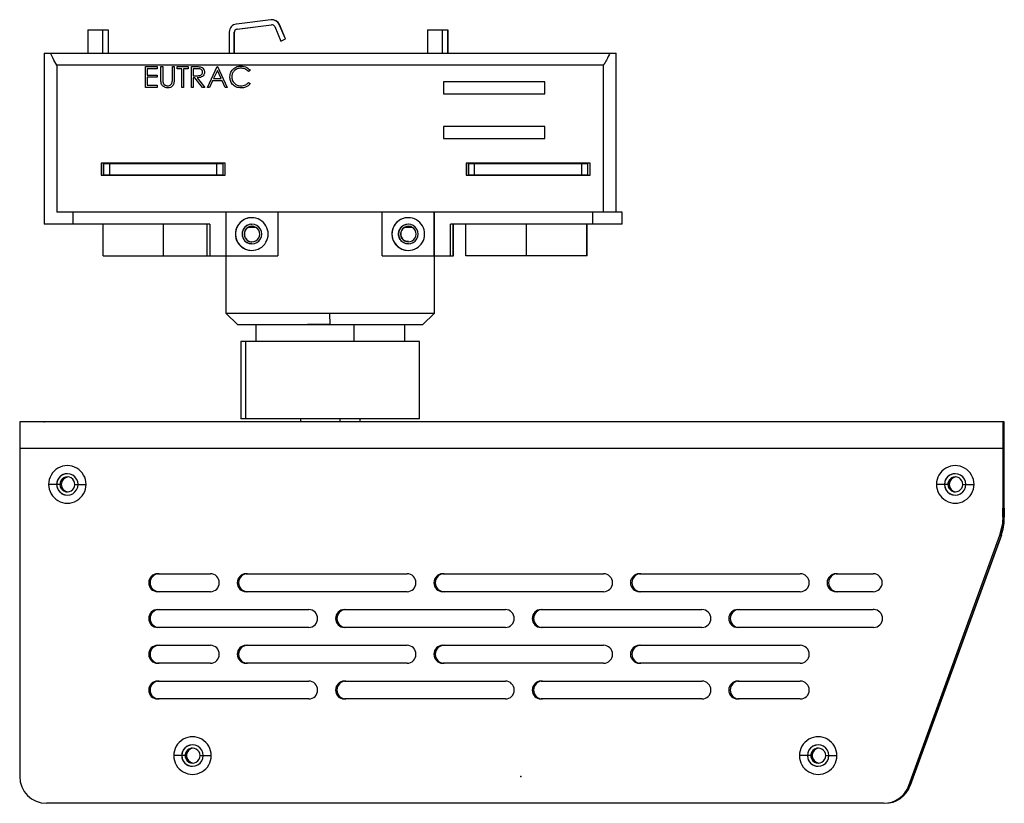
# Model space of a CAD drawing. Header units: millimetres. Extents: x 0 to 320, y 0 to 226.
# Tile 9 of 9: x 155 to 320, y 95 to 226. Entities that reach past the tile are written whole.
import ezdxf

# ---------------------------------------------------------------- set-up
doc = ezdxf.new("R2010")
doc.units = ezdxf.units.MM
doc.header["$PDSIZE"] = -1

msp = doc.modelspace()

# ---------------------------------------------------------------- linework, layer by layer
at = {"color": 7, "linetype": 'Continuous', "lineweight": 25}
for p, q in [((197.41, 226.46), (191.6, 225.74)), ((197.58, 226.47), (197.57, 226.47)), ((166.66, 224.75), (170.07, 224.75)), ((166.66, 224.75), (166.66, 220.85)), ((169.16, 224.75), (169.16, 220.85)), ((169.16, 224.75), (169.16, 220.85)), ((170.06, 224.75), (170.06, 220.85)), ((170.07, 224.75), (170.07, 220.85)), ((191.7, 224.9), (197.51, 225.61)), ((191.7, 224.9), (191.72, 224.9)), ((191.72, 224.9), (197.52, 225.61)), ((197.52, 225.61), (197.51, 225.61)), ((197.58, 225.62), (197.52, 225.61)), ((198.03, 225.31), (199.06, 222.89)), ((199.84, 223.23), (198.81, 225.64)), ((198.82, 225.64), (198.81, 225.64)), ((199.85, 223.23), (198.82, 225.64)), ((223.66, 224.75), (223.66, 220.85)), ((223.66, 224.75), (227.07, 224.75)), ((226.16, 224.75), (226.16, 220.85)), ((226.16, 224.75), (226.16, 220.85)), ((227.06, 224.75), (227.06, 220.85)), ((227.07, 224.75), (227.07, 220.85)), ((190.41, 224.4), (190.41, 220.85)), ((191.26, 220.85), (191.26, 224.4)), ((191.28, 224.4), (191.26, 224.4)), ((191.28, 220.85), (191.28, 224.4)), ((199.06, 222.89), (199.84, 223.23)), ((199.07, 222.89), (199.85, 223.23)), ((199.85, 223.23), (199.84, 223.23)), ((199.07, 222.89), (199.06, 222.89)), ((159.36, 220.85), (159.36, 192.15)), ((159.36, 220.85), (255.36, 220.85)), ((255.36, 194.15), (255.36, 220.85)), ((161.48, 218.85), (161.48, 194.15)), ((253.2, 218.85), (161.48, 218.85)), ((176.33, 218.6), (178.31, 218.6)), ((176.33, 215.1), (176.33, 218.6)), ((176.65, 218.24), (176.65, 217.16)), ((178.31, 218.24), (176.65, 218.24)), ((176.65, 218.24), (176.65, 217.16)), ((178.31, 218.6), (178.31, 218.24)), ((178.31, 218.6), (178.31, 218.24)), ((178.94, 218.6), (179.25, 218.6)), ((178.94, 216.49), (178.94, 218.6)), ((179.25, 218.6), (179.25, 216.5)), ((179.25, 218.6), (179.25, 216.5)), ((180.87, 216.5), (180.87, 218.6)), ((180.87, 218.6), (181.18, 218.6)), ((181.18, 218.6), (181.18, 216.49)), ((181.18, 218.6), (181.18, 216.49)), ((181.67, 218.6), (183.51, 218.6)), ((181.67, 218.24), (181.67, 218.6)), ((182.44, 218.24), (181.67, 218.24)), ((182.44, 215.1), (182.44, 218.24)), ((182.75, 218.24), (182.75, 215.1)), ((183.51, 218.24), (182.75, 218.24)), ((182.75, 218.24), (182.75, 215.1)), ((183.51, 218.6), (183.51, 218.24)), ((183.51, 218.6), (183.51, 218.24)), ((184.05, 218.6), (184.75, 218.6)), ((184.05, 215.1), (184.05, 218.6)), ((185.02, 218.24), (184.37, 218.24)), ((184.37, 218.24), (184.37, 217.07)), ((184.37, 218.24), (184.37, 217.07)), ((185.55, 218.55), (185.55, 218.55)), ((186.74, 215.1), (188.4, 218.6)), ((188.4, 218.6), (188.45, 218.6)), ((188.45, 218.6), (190.07, 215.1)), ((188.45, 218.6), (190.07, 215.1)), ((192.38, 218.33), (192.38, 218.33)), ((192.4, 218.69), (192.4, 218.69)), ((253.2, 194.15), (253.2, 218.85)), ((176.65, 217.16), (178.31, 217.16)), ((176.65, 216.81), (176.65, 215.46)), ((178.31, 216.81), (176.65, 216.81)), ((176.65, 216.81), (176.65, 215.46)), ((178.31, 217.16), (178.31, 216.81)), ((178.31, 217.16), (178.31, 216.81)), ((179.25, 216.5), (179.25, 216.5)), ((181.18, 216.49), (181.18, 216.49)), ((184.37, 217.07), (185.01, 217.07)), ((184.37, 217.07), (184.37, 217.07)), ((184.37, 217.07), (185.01, 217.07)), ((184.37, 216.72), (184.37, 215.1)), ((184.62, 216.72), (184.37, 216.72)), ((184.37, 216.72), (184.37, 215.1)), ((185.91, 215.1), (184.62, 216.72)), ((185.01, 217.07), (185.32, 217.12)), ((185.01, 217.07), (185.01, 217.07)), ((185.01, 216.72), (186.3, 215.1)), ((185.01, 216.72), (186.3, 215.1)), ((185.01, 216.72), (185.01, 216.72)), ((186.25, 217.66), (186.25, 217.66)), ((188.42, 217.92), (187.79, 216.58)), ((188.42, 217.92), (187.79, 216.58)), ((187.79, 216.58), (189.04, 216.58)), ((189.04, 216.58), (188.42, 217.92)), ((190.83, 216.85), (190.83, 216.85)), ((193.92, 217.96), (193.65, 217.75)), ((193.92, 217.96), (193.65, 217.75)), ((193.65, 217.75), (193.65, 217.75)), ((193.92, 217.96), (193.92, 217.96)), ((178.31, 215.1), (176.33, 215.1)), ((176.65, 215.46), (178.31, 215.46)), ((178.31, 215.46), (178.31, 215.1)), ((178.31, 215.46), (178.31, 215.1)), ((179.27, 216.04), (179.27, 216.04)), ((180.09, 215.01), (180.09, 215.01)), ((182.75, 215.1), (182.44, 215.1)), ((184.37, 215.1), (184.05, 215.1)), ((186.3, 215.1), (185.91, 215.1)), ((187.09, 215.1), (186.74, 215.1)), ((187.62, 216.22), (187.09, 215.1)), ((187.62, 216.22), (187.09, 215.1)), ((189.21, 216.22), (187.62, 216.22)), ((189.72, 215.1), (189.21, 216.22)), ((190.07, 215.1), (189.72, 215.1)), ((192.4, 215.37), (192.4, 215.37)), ((192.4, 215.01), (192.4, 215.01)), ((193.65, 215.95), (193.92, 215.74)), ((193.65, 215.95), (193.65, 215.95)), ((193.65, 215.95), (193.92, 215.74)), ((193.92, 215.74), (193.92, 215.74)), ((243.34, 216.05), (226.34, 216.05)), ((226.34, 216.05), (226.34, 214.05)), ((226.37, 216.05), (226.37, 214.05)), ((243.34, 214.05), (243.34, 216.05)), ((226.34, 214.05), (243.34, 214.05)), ((243.34, 208.55), (226.34, 208.55)), ((226.34, 208.55), (226.34, 206.55)), ((226.37, 208.55), (226.37, 206.55)), ((243.34, 206.55), (243.34, 208.55)), ((226.34, 206.55), (243.34, 206.55)), ((189.74, 202.4), (168.94, 202.4)), ((168.94, 202.4), (168.94, 200.4)), ((168.98, 202.4), (168.98, 200.4)), ((169.36, 202.35), (189.36, 202.35)), ((169.36, 200.45), (169.36, 202.35)), ((170.34, 200.45), (170.34, 202.35)), ((188.34, 200.45), (188.34, 202.35)), ((189.36, 200.45), (189.36, 202.35)), ((189.74, 200.4), (189.74, 202.4)), ((250.99, 202.4), (230.19, 202.4)), ((230.19, 202.4), (230.19, 200.4)), ((230.22, 202.4), (230.22, 200.4)), ((230.61, 202.35), (250.61, 202.35)), ((230.61, 200.45), (230.61, 202.35)), ((231.59, 200.45), (231.59, 202.35)), ((249.59, 200.45), (249.59, 202.35)), ((250.61, 200.45), (250.61, 202.35)), ((250.99, 200.4), (250.99, 202.4)), ((168.94, 200.4), (189.74, 200.4)), ((169.36, 200.45), (189.36, 200.45)), ((230.19, 200.4), (250.99, 200.4)), ((230.61, 200.45), (250.61, 200.45)), ((256.33, 194.15), (161.48, 194.15)), ((164.21, 192.15), (164.21, 194.15)), ((189.82, 194.15), (189.82, 186.85)), ((198.56, 194.15), (198.56, 186.85)), ((216.08, 186.85), (216.08, 194.15)), ((224.82, 186.85), (224.82, 194.15)), ((224.83, 186.85), (224.83, 194.15)), ((251.43, 192.15), (251.43, 194.15)), ((256.33, 192.15), (256.33, 194.15)), ((187.15, 192.15), (159.36, 192.15)), ((169.24, 186.85), (169.24, 192.15)), ((179.36, 186.85), (179.36, 192.15)), ((186.65, 192.15), (186.65, 186.85)), ((187.15, 192.15), (187.15, 186.85)), ((194.05, 192.14), (194.22, 192.15)), ((194.05, 192.14), (194.05, 192.14)), ((194.05, 192.14), (194.05, 192.14)), ((227.51, 186.85), (227.51, 192.15)), ((256.33, 192.15), (227.51, 192.15)), ((228.01, 186.85), (228.01, 192.15)), ((228.06, 186.85), (228.06, 192.15)), ((230.12, 186.85), (230.12, 192.15)), ((240.27, 186.85), (240.27, 192.15)), ((250.42, 186.85), (250.42, 192.15)), ((250.48, 186.85), (250.48, 192.15)), ((191.45, 190.5), (191.44, 190.5)), ((192.57, 190.5), (192.55, 190.5)), ((192.94, 190.5), (192.92, 190.5)), ((193.03, 191.65), (193.03, 191.65)), ((193.63, 191.65), (194.82, 191.65)), ((217.7, 190.5), (217.7, 190.5)), ((218.81, 190.5), (218.8, 190.5)), ((219.18, 190.5), (219.21, 190.5)), ((219.28, 191.65), (219.29, 191.65)), ((219.89, 191.65), (221.08, 191.65)), ((169.24, 186.85), (198.56, 186.85)), ((189.86, 186.85), (189.86, 177.25)), ((216.08, 186.85), (228.06, 186.85)), ((224.86, 177.25), (224.86, 186.85)), ((250.48, 186.85), (230.12, 186.85)), ((189.86, 177.25), (191.86, 175.25)), ((189.86, 177.25), (224.86, 177.25)), ((207.32, 175.25), (207.31, 177.25)), ((222.86, 175.25), (224.86, 177.25)), ((222.86, 175.25), (191.86, 175.25)), ((194.86, 175.25), (194.86, 172.5)), ((211.39, 172.5), (211.39, 175.25)), ((219.86, 172.5), (219.86, 175.25)), ((192.36, 172.5), (192.36, 159.5)), ((222.36, 172.5), (192.36, 172.5)), ((193.16, 172.5), (193.16, 159.5)), ((222.36, 159.5), (222.36, 172.5)), ((155.25, 159), (155.24, 154.5)), ((320.46, 159), (155.25, 159)), ((222.36, 159.5), (192.36, 159.5)), ((202.36, 159.5), (202.36, 159)), ((208.97, 159.5), (208.97, 159)), ((212.36, 159), (212.36, 159.5)), ((320.25, 159), (320.24, 154.5)), ((320.25, 159), (320.25, 157.5)), ((320.46, 157.5), (320.46, 159)), ((320.25, 157.5), (320.24, 154.5)), ((320.46, 157.5), (320.25, 157.5)), ((320.47, 154.5), (320.46, 157.5)), ((320.24, 154.5), (155.24, 154.5)), ((155.24, 154.5), (155.24, 99.5)), ((320.24, 154.5), (320.24, 142.54)), ((320.24, 154.5), (320.24, 142.54)), ((320.24, 154), (320.25, 154)), ((320.25, 154), (320.25, 152.5)), ((320.47, 154), (320.46, 154)), ((320.46, 152.5), (320.46, 154)), ((320.47, 142.54), (320.47, 154.5)), ((320.47, 154.5), (320.47, 154.5)), ((320.47, 142.54), (320.47, 154.5)), ((320.24, 152.5), (320.25, 152.5)), ((320.25, 152.5), (320.25, 144.5)), ((320.46, 152.5), (320.47, 152.5)), ((320.47, 144.5), (320.47, 152.5)), ((162, 148.5), (160.09, 148.5)), ((162.21, 148.5), (162.22, 148.5)), ((164.5, 148.5), (166.39, 148.5)), ((311, 148.5), (309.09, 148.5)), ((311.21, 148.5), (311.22, 148.5)), ((313.5, 148.5), (315.39, 148.5)), ((320.25, 144.5), (320.24, 144.5)), ((320.25, 143), (320.25, 144.5)), ((320.46, 144.5), (320.46, 143)), ((320.47, 144.5), (320.46, 144.5)), ((320.25, 143), (320.24, 143)), ((320.47, 142.84), (320.24, 142.84)), ((320.24, 142.54), (320.24, 142.54)), ((320.46, 143), (320.47, 143)), ((320.47, 142.54), (320.47, 142.54)), ((319.75, 140), (320.11, 141.47)), ((319.75, 140), (320.11, 141.47)), ((320.11, 141.47), (320.11, 141.47)), ((304.45, 97.96), (319.75, 140)), ((304.45, 97.96), (319.75, 140)), ((319.98, 140), (304.68, 97.96)), ((304.68, 97.96), (319.98, 140)), ((319.96, 139.93), (319.73, 139.93)), ((319.75, 140), (319.75, 140)), ((319.98, 140), (319.99, 140.03)), ((319.98, 140), (319.98, 140)), ((319.98, 140), (319.98, 140)), ((178.39, 133.5), (187.24, 133.5)), ((193.24, 133.5), (220.24, 133.5)), ((226.24, 133.5), (253.24, 133.5)), ((259.24, 133.5), (286.24, 133.5)), ((292.24, 133.5), (298.48, 133.5)), ((187.24, 130.5), (178.39, 130.5)), ((220.24, 130.5), (193.24, 130.5)), ((253.24, 130.5), (226.24, 130.5)), ((286.24, 130.5), (259.24, 130.5)), ((298.48, 130.5), (292.24, 130.5)), ((178.39, 127.5), (203.74, 127.5)), ((209.74, 127.5), (236.74, 127.5)), ((242.74, 127.5), (269.74, 127.5)), ((275.74, 127.5), (298.48, 127.49)), ((298.62, 127.49), (298.48, 127.49)), ((203.74, 124.5), (178.39, 124.5)), ((236.74, 124.5), (209.74, 124.5)), ((269.74, 124.5), (242.74, 124.5)), ((298.55, 124.5), (275.74, 124.5)), ((178.39, 121.5), (187.24, 121.5)), ((193.24, 121.5), (220.24, 121.5)), ((226.24, 121.5), (253.24, 121.5)), ((259.24, 121.5), (286.24, 121.5)), ((187.24, 118.5), (178.39, 118.5)), ((220.24, 118.5), (193.24, 118.5)), ((253.24, 118.5), (226.24, 118.5)), ((286.24, 118.5), (259.24, 118.5)), ((178.39, 115.5), (203.74, 115.5)), ((209.74, 115.5), (236.74, 115.5)), ((242.74, 115.5), (269.74, 115.5)), ((275.74, 115.5), (286.24, 115.5)), ((203.74, 112.5), (178.39, 112.5)), ((236.74, 112.5), (209.74, 112.5)), ((269.74, 112.5), (242.74, 112.5)), ((286.24, 112.5), (275.74, 112.5)), ((183, 103), (181.09, 103)), ((183.21, 103), (183.22, 103)), ((185.5, 103), (187.39, 103)), ((288, 103), (286.09, 103)), ((288.21, 103), (288.22, 103)), ((290.5, 103), (292.39, 103)), ((304.68, 97.96), (304.45, 97.96)), ((300.22, 95), (159.74, 95))]:
    msp.add_line(p, q, dxfattribs=at)
at = {"color": 7, "linetype": 'Continuous'}
for p, q in [((207.36, 175.3), (203.56, 175.3)), ((159.36, 159), (159.37, 159))]:
    msp.add_line(p, q, dxfattribs=at)
at = {"color": 7, "linetype": 'Continuous', "lineweight": 25}
for centre, radius, start, end in [((197.57, 225.12), 1.35, 23.0309, 97), ((197.58, 225.12), 1.35, 23.0309, 90), ((191.76, 224.4), 1.35, 97.0001, 180.0001), ((191.76, 224.4), 0.5, 97.0001, 180.0001), ((191.78, 224.4), 0.5, 97.0001, 180.0001), ((197.57, 225.12), 0.5, 23.0309, 97), ((194.19, 190.5), 2.75, 359.9999, 180.0001), ((194.2, 190.5), 2.75, 90.0001, 180.0001), ((194.2, 190.5), 1.65, 359.9999, 180.0001), ((194.22, 190.5), 1.3, 359.9999, 180.0001), ((194.22, 190.5), 1.65, 95.9238, 135.8157), ((194.24, 190.5), 1.3, 90, 117.7959), ((220.45, 190.5), 2.75, 359.9999, 180.0001), ((220.45, 190.5), 2.75, 90.0001, 180.0001), ((220.45, 190.5), 1.65, 359.9999, 180.0001), ((220.48, 190.5), 1.3, 359.9999, 180.0001), ((220.48, 190.5), 1.65, 90, 135.8157), ((220.5, 190.5), 1.3, 90, 117.7959), ((194.19, 190.5), 2.75, 179.9999, 0.0001), ((194.2, 190.5), 2.75, 179.9999, 269.9999), ((194.2, 190.5), 1.65, 179.9999, 0.0001), ((194.22, 190.5), 1.65, 137.9741, 180), ((194.22, 190.5), 1.65, 180, 222.0259), ((194.22, 190.5), 1.3, 179.9999, 0.0001), ((220.45, 190.5), 2.75, 179.9999, 0.0001), ((220.45, 190.5), 2.75, 179.9999, 269.9999), ((220.45, 190.5), 1.65, 179.9999, 0.0001), ((220.48, 190.5), 1.3, 179.9999, 0.0001), ((123.76, 157.05), 196.71, 359.9395, 0.5654), ((163.24, 148.5), 3.15, 359.9999, 180.0001), ((312.24, 148.5), 3.15, 359.9999, 180.0001), ((163.24, 148.5), 1.8, 359.9999, 180.0001), ((163.24, 148.5), 1.8, 90.0001, 180.0001), ((163.25, 148.5), 1.25, 359.9999, 180.0001), ((163.25, 148.5), 1.25, 90.0001, 180.0001), ((163.46, 148.5), 1.25, 94.941, 180.0001), ((163.47, 148.5), 1.25, 95.1257, 180.0001), ((312.24, 148.5), 1.8, 359.9999, 180.0001), ((312.24, 148.5), 1.8, 90.0001, 180.0001), ((312.25, 148.5), 1.25, 359.9999, 180.0001), ((312.25, 148.5), 1.25, 90.0001, 180.0001), ((312.46, 148.5), 1.25, 94.9411, 180.0001), ((312.47, 148.5), 1.25, 95.1257, 180.0001), ((163.24, 148.5), 3.15, 179.9999, 0.0001), ((163.24, 148.5), 1.8, 179.9999, 0.0001), ((163.24, 148.5), 1.8, 179.9999, 269.9999), ((163.25, 148.5), 1.25, 179.9999, 0.0001), ((163.25, 148.5), 1.25, 179.9999, 269.9999), ((163.46, 148.5), 1.25, 179.9999, 265.059), ((163.47, 148.5), 1.25, 179.9999, 264.8743), ((312.24, 148.5), 3.15, 179.9999, 0.0001), ((312.24, 148.5), 1.8, 179.9999, 0.0001), ((312.24, 148.5), 1.8, 179.9999, 269.9999), ((312.25, 148.5), 1.25, 179.9999, 0.0001), ((312.25, 148.5), 1.25, 179.9999, 269.9999), ((312.46, 148.5), 1.25, 179.9999, 265.0589), ((312.47, 148.5), 1.25, 179.9999, 264.8743), ((311.97, 142.84), 8.5, 340.0001, 0), ((315.74, 142.54), 4.5, 346.2398, 0), ((315.74, 142.54), 4.5, 346.2398, 0), ((315.97, 142.54), 4.5, 348.8622, 0), ((315.97, 142.54), 4.5, 349.7525, 0), ((311.74, 142.84), 8.5, 340.0001, 352.5486), ((178.39, 132), 1.5, 90.0001, 269.9999), ((178.39, 132), 1.5, 90.0001, 269.9999), ((178.62, 132), 1.5, 90.0001, 269.9999), ((178.62, 132), 1.5, 90.0001, 269.9999), ((187.24, 132), 1.5, 270.0001, 89.9999), ((193.24, 132), 1.5, 90.0001, 269.9999), ((193.24, 132), 1.5, 90.0001, 269.9999), ((193.47, 132), 1.5, 90.0001, 269.9999), ((193.47, 132), 1.5, 90.0001, 269.9999), ((220.24, 132), 1.5, 270.0001, 89.9999), ((226.24, 132), 1.5, 90.0001, 269.9999), ((226.24, 132), 1.5, 90.0001, 269.9999), ((226.47, 132), 1.5, 90.0001, 269.9999), ((226.47, 132), 1.5, 90.0001, 269.9999), ((253.24, 132), 1.5, 270.0001, 89.9999), ((259.24, 132), 1.5, 90.0001, 269.9999), ((259.24, 132), 1.5, 90.0001, 269.9999), ((259.47, 132), 1.5, 90.0001, 269.9999), ((259.47, 132), 1.5, 90.0001, 269.9999), ((286.24, 132), 1.5, 270.0001, 89.9999), ((292.24, 132), 1.5, 90.0001, 269.9999), ((292.24, 132), 1.5, 90.0001, 269.9999), ((292.47, 132), 1.5, 90.0001, 269.9999), ((292.47, 132), 1.5, 90.0001, 269.9999), ((298.48, 132), 1.5, 270.0001, 89.9999), ((178.39, 126), 1.5, 90.0001, 269.9999), ((178.39, 126), 1.5, 90.0001, 269.9999), ((178.62, 126), 1.5, 90.0001, 269.9999), ((178.62, 126), 1.5, 90.0001, 269.9999), ((203.74, 126), 1.5, 270.0001, 89.9999), ((209.74, 126), 1.5, 90.0001, 269.9999), ((209.74, 126), 1.5, 90.0001, 269.9999), ((209.97, 126), 1.5, 90.0001, 269.9999), ((209.97, 126), 1.5, 90.0001, 269.9999), ((236.74, 126), 1.5, 270.0001, 89.9999), ((242.74, 126), 1.5, 90.0001, 269.9999), ((242.74, 126), 1.5, 90.0001, 269.9999), ((242.97, 126), 1.5, 90.0001, 269.9999), ((242.97, 126), 1.5, 90.0001, 269.9999), ((269.74, 126), 1.5, 270.0001, 89.9999), ((275.74, 126), 1.5, 90.0001, 269.9999), ((275.74, 126), 1.5, 90.0001, 269.9999), ((275.97, 126), 1.5, 90.0001, 269.9999), ((275.97, 126), 1.5, 90.0001, 269.9999), ((298.55, 126), 1.5, 90, 92.7151), ((298.55, 126), 1.5, 90, 92.7151), ((298.55, 126), 1.5, 270.0001, 89.9999), ((178.39, 120), 1.5, 90.0001, 269.9999), ((178.39, 120), 1.5, 90.0001, 269.9999), ((178.62, 120), 1.5, 90.0001, 269.9999), ((178.62, 120), 1.5, 90.0001, 269.9999), ((187.24, 120), 1.5, 270.0001, 89.9999), ((193.24, 120), 1.5, 90.0001, 269.9999), ((193.24, 120), 1.5, 90.0001, 269.9999), ((193.47, 120), 1.5, 90.0001, 269.9999), ((193.47, 120), 1.5, 90.0001, 269.9999), ((220.24, 120), 1.5, 270.0001, 89.9999), ((226.24, 120), 1.5, 90.0001, 269.9999), ((226.24, 120), 1.5, 90.0001, 269.9999), ((226.47, 120), 1.5, 90.0001, 269.9999), ((226.47, 120), 1.5, 90.0001, 269.9999), ((253.24, 120), 1.5, 270.0001, 89.9999), ((259.24, 120), 1.5, 90.0001, 269.9999), ((259.24, 120), 1.5, 90.0001, 269.9999), ((259.47, 120), 1.5, 90.0001, 269.9999), ((259.47, 120), 1.5, 90.0001, 269.9999), ((286.24, 120), 1.5, 270.0001, 89.9999), ((178.39, 114), 1.5, 90.0001, 269.9999), ((178.39, 114), 1.5, 90.0001, 269.9999), ((178.62, 114), 1.5, 90.0001, 269.9999), ((178.62, 114), 1.5, 90.0001, 269.9999), ((203.74, 114), 1.5, 270.0001, 89.9999), ((209.74, 114), 1.5, 90.0001, 269.9999), ((209.74, 114), 1.5, 90.0001, 269.9999), ((209.97, 114), 1.5, 90.0001, 269.9999), ((209.97, 114), 1.5, 90.0001, 269.9999), ((236.74, 114), 1.5, 270.0001, 89.9999), ((242.74, 114), 1.5, 90.0001, 269.9999), ((242.74, 114), 1.5, 90.0001, 269.9999), ((242.97, 114), 1.5, 90.0001, 269.9999), ((242.97, 114), 1.5, 90.0001, 269.9999), ((269.74, 114), 1.5, 270.0001, 89.9999), ((275.74, 114), 1.5, 90.0001, 269.9999), ((275.74, 114), 1.5, 90.0001, 269.9999), ((275.97, 114), 1.5, 90.0001, 269.9999), ((275.97, 114), 1.5, 90.0001, 269.9999), ((286.24, 114), 1.5, 270.0001, 89.9999), ((184.24, 103), 3.15, 359.9999, 180.0001), ((289.24, 103), 3.15, 359.9999, 180.0001), ((184.24, 103), 1.8, 359.9999, 180.0001), ((184.24, 103), 1.8, 90.0001, 180.0001), ((184.25, 103), 1.25, 359.9999, 180.0001), ((184.25, 103), 1.25, 90.0001, 180.0001), ((184.46, 103), 1.25, 94.9411, 180.0001), ((184.47, 103), 1.25, 95.1257, 180.0001), ((289.24, 103), 1.8, 359.9999, 180.0001), ((289.24, 103), 1.8, 90.0001, 180.0001), ((289.25, 103), 1.25, 359.9999, 180.0001), ((289.25, 103), 1.25, 90.0001, 180.0001), ((289.46, 103), 1.25, 94.9411, 180.0001), ((289.47, 103), 1.25, 95.1257, 180.0001), ((184.24, 103), 3.15, 179.9999, 0.0001), ((184.24, 103), 1.8, 179.9999, 0.0001), ((184.24, 103), 1.8, 179.9999, 269.9999), ((184.25, 103), 1.25, 179.9999, 0.0001), ((184.25, 103), 1.25, 179.9999, 269.9999), ((184.46, 103), 1.25, 179.9999, 265.0589), ((184.47, 103), 1.25, 179.9999, 264.8743), ((289.24, 103), 3.15, 179.9999, 0.0001), ((289.24, 103), 1.8, 179.9999, 0.0001), ((289.24, 103), 1.8, 179.9999, 269.9999), ((289.25, 103), 1.25, 179.9999, 0.0001), ((289.25, 103), 1.25, 179.9999, 269.9999), ((289.46, 103), 1.25, 179.9999, 265.0589), ((289.47, 103), 1.25, 179.9999, 264.8743), ((159.74, 99.5), 4.5, 179.9999, 269.9999), ((300.22, 99.5), 4.5, 270, 340.0001), ((300.22, 99.5), 4.5, 270, 340.0001), ((300.45, 99.5), 4.5, 270, 340.0001), ((300.45, 99.5), 4.5, 270, 340.0001)]:
    msp.add_arc(centre, radius, start, end, dxfattribs=at)
for points, knots in [([(161.48, 218.85), (161.26, 219.21), (160.85, 219.86), (160.54, 220.54), (160.41, 220.85)], [0, 0, 0, 0, 0.554965, 1, 1, 1, 1]), ([(254.28, 220.85), (254.1, 220.46), (253.79, 219.78), (253.38, 219.13), (253.2, 218.85)], [0, 0, 0, 0, 0.565117, 1, 1, 1, 1]), ([(184.75, 218.6), (184.9, 218.6), (185.17, 218.6), (185.43, 218.57), (185.55, 218.55)], [0, 0, 0, 0, 0.5602397, 1, 1, 1, 1]), ([(185.94, 217.67), (185.93, 217.72), (185.93, 217.82), (185.86, 217.96), (185.76, 218.08), (185.5, 218.25), (185.23, 218.24), (185.02, 218.24)], [0, 0, 0, 0, 0.125307, 0.250617, 0.375954, 0.501281, 1, 1, 1, 1]), ([(185.55, 218.55), (185.66, 218.52), (185.88, 218.44), (186.11, 218.21), (186.23, 217.94), (186.25, 217.76), (186.25, 217.66)], [0, 0, 0, 0, 0.279797, 0.5595, 0.779626, 1, 1, 1, 1]), ([(185.55, 218.55), (185.66, 218.52), (185.88, 218.44), (186.11, 218.21), (186.23, 217.94), (186.25, 217.76), (186.25, 217.66)], [0, 0, 0, 0, 0.2797971, 0.5594998, 0.7796265, 1, 1, 1, 1]), ([(190.51, 216.87), (190.55, 217.15), (190.61, 217.69), (191.13, 218.29), (191.75, 218.64), (192.18, 218.67), (192.4, 218.69)], [0, 0, 0, 0, 0.279512, 0.55908, 0.779374, 1, 1, 1, 1]), ([(192.38, 218.33), (192.15, 218.31), (191.71, 218.25), (191.19, 217.87), (190.88, 217.38), (190.84, 217.02), (190.83, 216.85)], [0, 0, 0, 0, 0.279856, 0.559519, 0.779686, 1, 1, 1, 1]), ([(192.38, 218.33), (192.15, 218.31), (191.71, 218.25), (191.19, 217.87), (190.88, 217.38), (190.84, 217.02), (190.83, 216.85)], [0, 0, 0, 0, 0.279856, 0.559519, 0.779686, 1, 1, 1, 1]), ([(193.65, 217.75), (193.45, 217.94), (193.08, 218.27), (192.59, 218.31), (192.38, 218.33)], [0, 0, 0, 0, 0.558427, 1, 1, 1, 1]), ([(192.4, 218.69), (192.73, 218.65), (193.33, 218.59), (193.74, 218.15), (193.92, 217.96)], [0, 0, 0, 0, 0.5595165, 1, 1, 1, 1]), ([(192.4, 218.69), (192.73, 218.65), (193.33, 218.59), (193.74, 218.15), (193.92, 217.96)], [0, 0, 0, 0, 0.559517, 1, 1, 1, 1]), ([(179, 215.75), (178.98, 215.89), (178.94, 216.13), (178.94, 216.38), (178.94, 216.49)], [0, 0, 0, 0, 0.559499, 1, 1, 1, 1]), ([(179.25, 216.5), (179.25, 216.42), (179.25, 216.26), (179.26, 216.11), (179.27, 216.04)], [0, 0, 0, 0, 0.5601244, 1, 1, 1, 1]), ([(179.25, 216.5), (179.25, 216.42), (179.25, 216.26), (179.26, 216.11), (179.27, 216.04)], [0, 0, 0, 0, 0.5601244, 1, 1, 1, 1]), ([(181.18, 216.49), (181.18, 216.29), (181.17, 215.9), (180.96, 215.39), (180.55, 215.06), (180.25, 215.03), (180.09, 215.01)], [0, 0, 0, 0, 0.281655, 0.560111, 0.78008, 1, 1, 1, 1]), ([(181.18, 216.49), (181.18, 216.29), (181.17, 215.9), (180.96, 215.39), (180.55, 215.06), (180.25, 215.03), (180.09, 215.01)], [0, 0, 0, 0, 0.281655, 0.560111, 0.78008, 1, 1, 1, 1]), ([(180.83, 215.96), (180.84, 216.06), (180.87, 216.24), (180.87, 216.42), (180.87, 216.5)], [0, 0, 0, 0, 0.559624, 1, 1, 1, 1]), ([(185.01, 217.07), (185.22, 217.07), (185.49, 217.07), (185.76, 217.24), (185.9, 217.4), (185.92, 217.56), (185.94, 217.67)], [0, 0, 0, 0, 0.499827, 0.625498, 0.751208, 1, 1, 1, 1]), ([(186.25, 217.66), (186.24, 217.55), (186.22, 217.33), (186.05, 217.04), (185.66, 216.74), (185.28, 216.73), (185.01, 216.72)], [0, 0, 0, 0, 0.18712, 0.373979, 0.560911, 1, 1, 1, 1]), ([(186.25, 217.66), (186.24, 217.55), (186.22, 217.33), (186.05, 217.04), (185.66, 216.74), (185.28, 216.73), (185.01, 216.72)], [0, 0, 0, 0, 0.18712, 0.373979, 0.560911, 1, 1, 1, 1]), ([(190.96, 215.62), (190.81, 215.83), (190.55, 216.21), (190.53, 216.67), (190.51, 216.87)], [0, 0, 0, 0, 0.5590286, 1, 1, 1, 1]), ([(190.83, 216.85), (190.85, 216.62), (190.91, 216.17), (191.35, 215.68), (191.87, 215.41), (192.22, 215.38), (192.4, 215.37)], [0, 0, 0, 0, 0.279434, 0.558921, 0.779283, 1, 1, 1, 1]), ([(190.83, 216.85), (190.85, 216.62), (190.91, 216.17), (191.35, 215.68), (191.87, 215.41), (192.22, 215.38), (192.4, 215.37)], [0, 0, 0, 0, 0.279434, 0.558921, 0.779283, 1, 1, 1, 1]), ([(180.09, 215.01), (179.96, 215.02), (179.69, 215.04), (179.36, 215.21), (179.11, 215.46), (179.04, 215.65), (179, 215.75)], [0, 0, 0, 0, 0.280221, 0.559914, 0.779952, 1, 1, 1, 1]), ([(179.27, 216.04), (179.29, 215.93), (179.33, 215.72), (179.63, 215.44), (179.91, 215.4), (180.08, 215.37)], [0, 0, 0, 0, 0.281057, 0.560821, 1, 1, 1, 1]), ([(179.27, 216.04), (179.29, 215.93), (179.33, 215.72), (179.63, 215.44), (179.91, 215.4), (180.08, 215.37)], [0, 0, 0, 0, 0.281057, 0.560821, 1, 1, 1, 1]), ([(180.08, 215.37), (180.17, 215.38), (180.37, 215.4), (180.6, 215.55), (180.76, 215.74), (180.81, 215.89), (180.83, 215.96)], [0, 0, 0, 0, 0.279787, 0.559377, 0.779569, 1, 1, 1, 1]), ([(192.4, 215.01), (192.09, 215.04), (191.54, 215.08), (191.14, 215.46), (190.96, 215.62)], [0, 0, 0, 0, 0.559804, 1, 1, 1, 1]), ([(192.4, 215.37), (192.67, 215.4), (193.15, 215.46), (193.5, 215.8), (193.65, 215.95)], [0, 0, 0, 0, 0.558772, 1, 1, 1, 1]), ([(193.92, 215.74), (193.82, 215.62), (193.6, 215.37), (193.08, 215.08), (192.66, 215.04), (192.4, 215.01)], [0, 0, 0, 0, 0.2804103, 0.5607951, 1, 1, 1, 1]), ([(193.92, 215.74), (193.82, 215.62), (193.6, 215.37), (193.08, 215.08), (192.66, 215.04), (192.4, 215.01)], [0, 0, 0, 0, 0.28041, 0.560795, 1, 1, 1, 1]), ([(193.64, 191.65), (193.48, 191.54), (193.26, 191.39), (193.05, 191.05), (192.97, 190.81), (192.94, 190.63), (192.94, 190.54), (192.94, 190.5)], [0, 0, 0, 0, 0.498461, 0.748899, 0.8928, 0.949153, 1, 1, 1, 1]), ([(192.94, 190.5), (192.94, 190.47), (192.94, 190.42), (192.95, 190.31), (192.99, 190.09), (193.12, 189.8), (193.44, 189.44), (193.81, 189.15), (194.17, 189.23), (194.24, 189.25)], [0, 0, 0, 0, 0.020726, 0.042345, 0.091267, 0.225563, 0.449111, 0.894984, 1, 1, 1, 1]), ([(192.99, 191.6), (193, 191.61), (193.01, 191.62), (193.03, 191.64), (193.03, 191.65)], [0, 0, 0, 0, 0.560132, 1, 1, 1, 1]), ([(218.81, 190.5), (218.82, 190.6), (218.83, 190.82), (218.93, 191.13), (219.08, 191.42), (219.21, 191.57), (219.28, 191.65)], [0, 0, 0, 0, 0.223644, 0.45865, 0.71488, 1, 1, 1, 1]), ([(220.47, 188.86), (220.43, 188.85), (220.25, 188.84), (219.97, 188.91), (219.65, 189.05), (219.42, 189.21), (219.18, 189.43), (218.98, 189.75), (218.84, 190.11), (218.82, 190.37), (218.81, 190.5)], [0, 0, 0, 0, 0.061772, 0.316881, 0.428443, 0.529776, 0.668274, 0.789751, 0.898397, 1, 1, 1, 1]), ([(219.21, 190.5), (219.21, 190.56), (219.22, 190.7), (219.29, 190.98), (219.44, 191.26), (219.66, 191.5), (219.82, 191.59), (219.9, 191.65)], [0, 0, 0, 0, 0.114633, 0.23399, 0.500622, 0.731, 1, 1, 1, 1]), ([(220.51, 189.25), (220.3, 189.25), (220.02, 189.24), (219.64, 189.52), (219.42, 189.75), (219.28, 190.03), (219.22, 190.3), (219.21, 190.43), (219.21, 190.5)], [0, 0, 0, 0, 0.431072, 0.583897, 0.715265, 0.866409, 0.934469, 1, 1, 1, 1]), ([(194.21, 188.87), (193.98, 188.89), (193.62, 188.92), (193.27, 189.13), (193.1, 189.28), (193.02, 189.36), (193, 189.38), (192.99, 189.39), (192.99, 189.39), (192.99, 189.39)], [0, 0, 0, 0, 0.462755, 0.730697, 0.927849, 0.979554, 0.993684, 0.997819, 1, 1, 1, 1])]:
    msp.add_open_spline(points, degree=3, knots=knots, dxfattribs=at)
at = {"color": 7, "linetype": 'Continuous'}
for p in [(207.36, 175.3), (159.36, 159), (239.36, 99.48)]:
    msp.add_point(p, dxfattribs=at)

doc.saveas('drawing.dxf')
